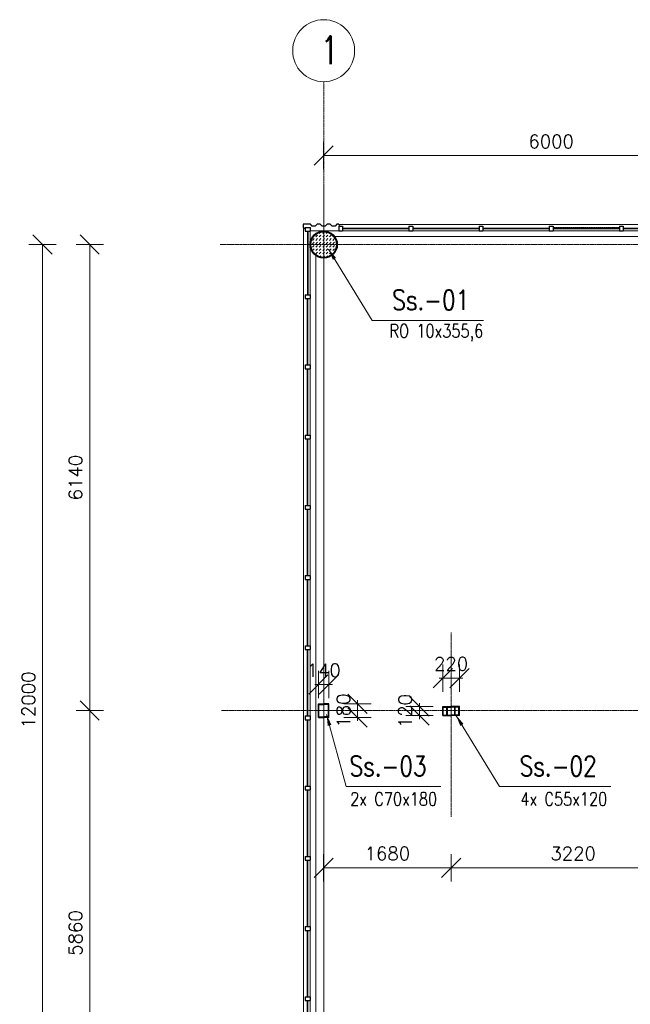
# Model space of a CAD drawing. Header units: millimetres. Extents: x 219923 to 280958, y -326695 to -295999.
# Tile 3 of 8: x 220793 to 228845, y -312255 to -299283. Entities that reach past the tile are written whole.
import ezdxf

# ---------------------------------------------------------------- set-up
doc = ezdxf.new("R2010")
doc.units = ezdxf.units.MM
doc.header["$LTSCALE"] = 10
doc.linetypes.add('DASHDOT', pattern=[1, 0.5, -0.25, 0, -0.25])
doc.linetypes.add('HIDDEN', pattern=[0.375, 0.25, -0.125])
doc.layers.get('DEFPOINTS').update_dxf_attribs({"color": 250})
for name, color, linetype, lineweight in [('A_elem_stolarka', 5, 'Continuous', 5), ('P-Linia1', 3, 'Continuous', 35), ('P-Linia4', 9, 'Continuous', 5), ('P-Opis', 1, 'Continuous', 18), ('P-Osie', 160, 'DASHDOT', 18), ('P-Przerywana', 13, 'HIDDEN', 9), ('P-Szraf', 250, 'Continuous', 5), ('P-Wymiar', 254, 'Continuous', 9), ('Sciany', 1, 'Continuous', 30)]:
    doc.layers.add(name, color=color, linetype=linetype, lineweight=lineweight)
doc.styles.add('CDMSTYLE', font='simplex.shx', dxfattribs={"width": 0.8})
doc.styles.add('Romans', font='Romans.shx')
doc.dimstyles.new('A100', dxfattribs={"dimscale": 100, "dimtxt": 1.75, "dimasz": 0.1, "dimexe": 0, "dimexo": 0, "dimgap": 1, "dimtad": 1, "dimdec": 4, "dimrnd": 0.1, "dimdsep": 46, "dimtxsty": 'Romans', "dimblk": '[[[[[[[[', "dimcen": 2, "dimdle": 2, "dimse1": 1, "dimse2": 1, "dimclrd": 256, "dimclrt": 1, "dimadec": 0, "dimazin": 0, "dimtfac": 1, "dimtdec": 4, "dimtix": 1, "dimtmove": 2, "dimatfit": 3, "dimldrblk": '[[[[[[[[', "dimfxl": 1, "dimtvp": 0.6, "dimtolj": 1, "dimlwd": 9, "dimarcsym": 0})
doc.dimstyles.new('C_1_100', dxfattribs={"dimscale": 0.1, "dimtxt": 1750, "dimasz": 1500, "dimexe": 1500, "dimexo": 1500, "dimgap": 800, "dimtad": 1, "dimdec": 1, "dimrnd": 5, "dimzin": 9, "dimtxsty": 'CDMSTYLE', "dimblk": 'ARCHTICK', "dimcen": 1500, "dimdle": 1500, "dimclrd": 256, "dimclre": 256, "dimclrt": 1, "dimadec": 1, "dimazin": 2, "dimtfac": 1, "dimtdec": 1, "dimtix": 1, "dimtmove": 2, "dimatfit": 3, "dimfxl": 1, "dimtvp": 1, "dimtolj": 1, "dimtzin": 0, "dimlwd": -1, "dimlwe": -1, "dimarcsym": 0})

# ---------------------------------------------------------------- blocks, each defined once
blk = doc.blocks.new('[[[[[[[[')
at = {"layer": 'P-Wymiar'}
for p, q in [((0, 18), (0, -18)), ((-12.7, -12.7), (12.7, 12.7)), ((0, 0), (-4.6, 0))]:
    blk.add_line(p, q, dxfattribs=at)
blk = doc.blocks.new('*D16')
at = {"layer": 'DEFPOINTS', "color": 0, "transparency": 16777216}
for p in [(230801, -301074), (224801, -301492), (230801, -301492)]:
    blk.add_point(p, dxfattribs=at)
at = {"layer": 'P-Wymiar', "lineweight": 9, "transparency": 16777216}
blk.add_line((224811, -301074), (230791, -301074), dxfattribs=at)
at = {"layer": 'P-Wymiar', "lineweight": 9, "transparency": 16777216, "xscale": 10, "yscale": 10, "zscale": 10, "rotation": 180}
blk.add_blockref('[[[[[[[[', (224801, -301074), dxfattribs=at)
at = {"layer": 'P-Wymiar', "lineweight": 9, "transparency": 16777216, "xscale": 10, "yscale": 10, "zscale": 10}
blk.add_blockref('[[[[[[[[', (230801, -301074), dxfattribs=at)
at = {"layer": 'P-Wymiar', "color": 1, "transparency": 16777216, "insert": (227801, -300887), "char_height": 175, "attachment_point": 5, "style": 'Romans'}
blk.add_mtext('\\A1;6000', dxfattribs=at)
blk = doc.blocks.new('*D25')
at = {"layer": 'DEFPOINTS', "color": 0, "transparency": 16777216}
for p in [(223436, -302246), (221716, -308386), (223436, -308386)]:
    blk.add_point(p, dxfattribs=at)
at = {"layer": 'P-Wymiar', "lineweight": 9, "transparency": 16777216}
blk.add_line((221716, -302256), (221716, -308376), dxfattribs=at)
at = {"layer": 'P-Wymiar', "lineweight": 9, "transparency": 16777216, "xscale": 10, "yscale": 10, "zscale": 10}
for p, rotation in [((221716, -302246), 90), ((221716, -308386), 270)]:
    blk.add_blockref('[[[[[[[[', p, dxfattribs=dict(at, rotation=rotation))
at = {"layer": 'P-Wymiar', "color": 1, "transparency": 16777216, "insert": (221529, -305316), "char_height": 175, "attachment_point": 5, "rotation": 90, "style": 'Romans'}
blk.add_mtext('\\A1;6140', dxfattribs=at)
blk = doc.blocks.new('*D27')
at = {"layer": 'DEFPOINTS', "color": 0, "transparency": 16777216}
for p in [(221095, -302246), (223436, -302246), (223436, -314246)]:
    blk.add_point(p, dxfattribs=at)
at = {"layer": 'P-Wymiar', "lineweight": 9, "transparency": 16777216}
blk.add_line((221095, -314236), (221095, -302256), dxfattribs=at)
at = {"layer": 'P-Wymiar', "lineweight": 9, "transparency": 16777216, "xscale": 10, "yscale": 10, "zscale": 10}
for p, rotation in [((221095, -302246), 90), ((221095, -314246), 270)]:
    blk.add_blockref('[[[[[[[[', p, dxfattribs=dict(at, rotation=rotation))
at = {"layer": 'P-Wymiar', "color": 1, "transparency": 16777216, "insert": (220908, -308246), "char_height": 175, "attachment_point": 5, "rotation": 90, "style": 'Romans'}
blk.add_mtext('\\A1;12000', dxfattribs=at)
blk = doc.blocks.new('_ArchTick')
at = {"color": 0, "linetype": 'ByBlock', "const_width": 15}
blk.add_lwpolyline([(-50, -50), (50, 50)], dxfattribs=at)
blk = doc.blocks.new('*D28')
at = {"layer": 'DEFPOINTS', "color": 0, "transparency": 16777216}
for p in [(226591, -307957), (226371, -308332), (226591, -308332)]:
    blk.add_point(p, dxfattribs=at)
at = {"layer": 'P-Wymiar', "lineweight": 9, "transparency": 16777216}
for p, q in [((226361, -307957), (226351, -307957)), ((226371, -307957), (226591, -307957)), ((226601, -307957), (226611, -307957))]:
    blk.add_line(p, q, dxfattribs=at)
at = {"layer": 'P-Wymiar', "lineweight": 9, "transparency": 16777216, "xscale": 10, "yscale": 10, "zscale": 10}
blk.add_blockref('[[[[[[[[', (226371, -307957), dxfattribs=at)
at = {"layer": 'P-Wymiar', "lineweight": 9, "transparency": 16777216, "xscale": 10, "yscale": 10, "zscale": 10, "rotation": 180}
blk.add_blockref('[[[[[[[[', (226591, -307957), dxfattribs=at)
at = {"layer": 'P-Wymiar', "color": 1, "transparency": 16777216, "insert": (226481, -307769), "char_height": 175, "attachment_point": 5, "style": 'Romans'}
blk.add_mtext('\\A1;220', dxfattribs=at)
blk = doc.blocks.new('*D29')
at = {"layer": 'DEFPOINTS', "color": 0, "transparency": 16777216}
for p in [(226371, -308332), (226064, -308452), (226371, -308452)]:
    blk.add_point(p, dxfattribs=at)
at = {"layer": 'P-Wymiar', "lineweight": 9, "transparency": 16777216}
for p, q in [((226064, -308322), (226064, -308312)), ((226064, -308332), (226064, -308452)), ((226064, -308462), (226064, -308472))]:
    blk.add_line(p, q, dxfattribs=at)
at = {"layer": 'P-Wymiar', "lineweight": 9, "transparency": 16777216, "xscale": 10, "yscale": 10, "zscale": 10}
for p, rotation in [((226064, -308332), 270), ((226064, -308452), 90)]:
    blk.add_blockref('[[[[[[[[', p, dxfattribs=dict(at, rotation=rotation))
at = {"layer": 'P-Wymiar', "color": 1, "transparency": 16777216, "insert": (225877, -308392), "char_height": 175, "attachment_point": 5, "rotation": 90, "style": 'Romans'}
blk.add_mtext('\\A1;120', dxfattribs=at)
blk = doc.blocks.new('*D44')
at = {"layer": 'DEFPOINTS', "color": 0, "transparency": 16777216}
for p in [(224731, -308042), (224731, -308296), (224871, -308296)]:
    blk.add_point(p, dxfattribs=at)
at = {"layer": 'P-Wymiar', "lineweight": 9, "transparency": 16777216}
for p, q in [((224721, -308042), (224711, -308042)), ((224871, -308042), (224731, -308042)), ((224881, -308042), (224891, -308042))]:
    blk.add_line(p, q, dxfattribs=at)
at = {"layer": 'P-Wymiar', "lineweight": 9, "transparency": 16777216, "xscale": 10, "yscale": 10, "zscale": 10}
blk.add_blockref('[[[[[[[[', (224731, -308042), dxfattribs=at)
at = {"layer": 'P-Wymiar', "lineweight": 9, "transparency": 16777216, "xscale": 10, "yscale": 10, "zscale": 10, "rotation": 180}
blk.add_blockref('[[[[[[[[', (224871, -308042), dxfattribs=at)
at = {"layer": 'P-Wymiar', "color": 1, "transparency": 16777216, "insert": (224801, -307855), "char_height": 175, "attachment_point": 5, "style": 'Romans'}
blk.add_mtext('\\A1;140', dxfattribs=at)
blk = doc.blocks.new('*D45')
at = {"layer": 'DEFPOINTS', "color": 0, "transparency": 16777216}
for p in [(224731, -308296), (224731, -308476), (225248, -308476)]:
    blk.add_point(p, dxfattribs=at)
at = {"layer": 'P-Wymiar', "lineweight": 9, "transparency": 16777216}
for p, q in [((225248, -308286), (225248, -308276)), ((225248, -308296), (225248, -308476)), ((225248, -308486), (225248, -308496))]:
    blk.add_line(p, q, dxfattribs=at)
at = {"layer": 'P-Wymiar', "lineweight": 9, "transparency": 16777216, "xscale": 10, "yscale": 10, "zscale": 10}
for p, rotation in [((225248, -308296), 270), ((225248, -308476), 90)]:
    blk.add_blockref('[[[[[[[[', p, dxfattribs=dict(at, rotation=rotation))
at = {"layer": 'P-Wymiar', "color": 1, "transparency": 16777216, "insert": (225061, -308386), "char_height": 175, "attachment_point": 5, "rotation": 90, "style": 'Romans'}
blk.add_mtext('\\A1;180', dxfattribs=at)
blk = doc.blocks.new('*D64')
at = {"layer": 'DEFPOINTS', "color": 0, "transparency": 16777216}
for p in [(223869, -308386), (221716, -314246), (223869, -314246)]:
    blk.add_point(p, dxfattribs=at)
at = {"layer": 'P-Wymiar', "lineweight": 9, "transparency": 16777216}
blk.add_line((221716, -308396), (221716, -314236), dxfattribs=at)
at = {"layer": 'P-Wymiar', "lineweight": 9, "transparency": 16777216, "xscale": 10, "yscale": 10, "zscale": 10}
for p, rotation in [((221716, -308386), 90), ((221716, -314246), 270)]:
    blk.add_blockref('[[[[[[[[', p, dxfattribs=dict(at, rotation=rotation))
at = {"layer": 'P-Wymiar', "color": 1, "transparency": 16777216, "insert": (221529, -311316), "char_height": 175, "attachment_point": 5, "rotation": 90, "style": 'Romans'}
blk.add_mtext('\\A1;5860', dxfattribs=at)
blk = doc.blocks.new('*D67')
at = {"layer": 'DEFPOINTS', "color": 0, "transparency": 16777216}
for p in [(224801, -308386), (226481, -308386), (226481, -310457)]:
    blk.add_point(p, dxfattribs=at)
at = {"layer": 'P-Wymiar', "lineweight": 9, "transparency": 16777216}
blk.add_line((224811, -310457), (226471, -310457), dxfattribs=at)
at = {"layer": 'P-Wymiar', "lineweight": 9, "transparency": 16777216, "xscale": 10, "yscale": 10, "zscale": 10, "rotation": 180}
blk.add_blockref('[[[[[[[[', (224801, -310457), dxfattribs=at)
at = {"layer": 'P-Wymiar', "lineweight": 9, "transparency": 16777216, "xscale": 10, "yscale": 10, "zscale": 10}
blk.add_blockref('[[[[[[[[', (226481, -310457), dxfattribs=at)
at = {"layer": 'P-Wymiar', "color": 1, "transparency": 16777216, "insert": (225641, -310269), "char_height": 175, "attachment_point": 5, "style": 'Romans'}
blk.add_mtext('\\A1;1680', dxfattribs=at)
blk = doc.blocks.new('*D68')
at = {"layer": 'DEFPOINTS', "color": 0, "transparency": 16777216}
for p in [(226481, -308386), (229701, -309785), (229701, -310457)]:
    blk.add_point(p, dxfattribs=at)
at = {"layer": 'P-Wymiar', "lineweight": 9, "transparency": 16777216}
blk.add_line((226491, -310457), (229691, -310457), dxfattribs=at)
at = {"layer": 'P-Wymiar', "lineweight": 9, "transparency": 16777216, "xscale": 10, "yscale": 10, "zscale": 10, "rotation": 180}
blk.add_blockref('[[[[[[[[', (226481, -310457), dxfattribs=at)
at = {"layer": 'P-Wymiar', "lineweight": 9, "transparency": 16777216, "xscale": 10, "yscale": 10, "zscale": 10}
blk.add_blockref('[[[[[[[[', (229701, -310457), dxfattribs=at)
at = {"layer": 'P-Wymiar', "color": 1, "transparency": 16777216, "insert": (228091, -310269), "char_height": 175, "attachment_point": 5, "style": 'Romans'}
blk.add_mtext('\\A1;3220', dxfattribs=at)

msp = doc.modelspace()

# ---------------------------------------------------------------- hatches: boundary and pattern name
at = {"layer": 'P-Szraf'}
h = msp.add_hatch(dxfattribs=at)
h.set_pattern_fill('DASH', color=256, scale=10, angle=45, style=0)
h.set_pattern_definition([(45, (186128.06, -226621.295), (4e-15, 44.901281), [31.75, -31.75])])
h.paths.add_polyline_path([(224971.17082, -302246.43432, 1), (224631.17082, -302246.43432, 1)])

# ---------------------------------------------------------------- linework, layer by layer
at = {"layer": 'A_elem_stolarka', "lineweight": 30}
for p, q in [((224586.67082, -302071.43432), (224586.67082, -302906.43432)), ((224590.67082, -302071.43432), (224590.67082, -302906.43432)), ((225051.17082, -302031.93432), (225926.17082, -302031.93432)), ((225051.17082, -302035.93432), (225926.17082, -302035.93432)), ((225976.17082, -302031.93432), (226851.17082, -302031.93432)), ((225976.17082, -302035.93432), (226851.17082, -302035.93432)), ((226901.17082, -302031.93432), (227776.17082, -302031.93432)), ((226901.17082, -302035.93432), (227776.17082, -302035.93432)), ((227826.17082, -302031.93432), (228701.17082, -302031.93432)), ((227826.17082, -302035.93432), (228701.17082, -302035.93432)), ((228751.17082, -302031.93432), (229626.17082, -302031.93432)), ((228751.17082, -302035.93432), (229626.17082, -302035.93432)), ((224586.67082, -303831.43432), (224586.67082, -302956.43432)), ((224590.67082, -303831.43432), (224590.67082, -302956.43432)), ((224586.67082, -304756.43432), (224586.67082, -303881.43432)), ((224590.67082, -304756.43432), (224590.67082, -303881.43432)), ((224586.67082, -305681.43432), (224586.67082, -304806.43432)), ((224590.67082, -305681.43432), (224590.67082, -304806.43432)), ((224586.67082, -306606.43432), (224586.67082, -305731.43432)), ((224590.67082, -306606.43432), (224590.67082, -305731.43432)), ((224586.67082, -307531.43432), (224586.67082, -306656.43432)), ((224590.67082, -307531.43432), (224590.67082, -306656.43432)), ((224586.67082, -308456.43432), (224586.67082, -307581.43432)), ((224590.67082, -308456.43432), (224590.67082, -307581.43432)), ((224586.67082, -309381.43432), (224586.67082, -308506.43432)), ((224590.67082, -309381.43432), (224590.67082, -308506.43432)), ((224586.67082, -310306.43432), (224586.67082, -309431.43432)), ((224590.67082, -310306.43432), (224590.67082, -309431.43432)), ((224586.67082, -311231.43432), (224586.67082, -310356.43432)), ((224590.67082, -311231.43432), (224590.67082, -310356.43432)), ((224586.67082, -312156.43432), (224586.67082, -311281.43432)), ((224590.67082, -312156.43432), (224590.67082, -311281.43432)), ((224586.67082, -313081.43432), (224586.67082, -312206.43432)), ((224590.67082, -313081.43432), (224590.67082, -312206.43432))]:
    msp.add_line(p, q, dxfattribs=at)
at = {"layer": 'P-Linia4'}
for p, q in [((224536.17082, -322143.32894), (224536.17082, -302021.41375)), ((224947.37274, -302141.43432), (230654.96891, -302141.43432)), ((224696.17082, -302392.63623), (224696.17082, -314100.2324))]:
    msp.add_line(p, q, dxfattribs=at)
msp.add_circle((224801.17082, -299691.75554), 408.58958, dxfattribs=at)
at = {"layer": 'P-Osie'}
for p, q in [((224801.17082, -300100.34512), (224801.17082, -324356.0859)), ((224801.17082, -301491.862), (224801.17082, -324356.0859)), ((223436.04526, -302246.43432), (279831.03186, -302246.43432)), ((226481.17082, -307356.6887), (226481.17082, -309785.15994)), ((223452.20762, -308386.43432), (250040.29089, -308386.43432))]:
    msp.add_line(p, q, dxfattribs=at)
at = {"layer": 'P-Przerywana'}
msp.add_line((227826.17082, -302021.43432), (228701.17082, -302021.43432), dxfattribs=at)
at = {"layer": 'P-Wymiar'}
for p, q in [((230601.17082, -301981.43432), (225001.75308, -301981.43432)), ((248981.17082, -302066.43432), (224621.17082, -302066.43432)), ((224621.57985, -322113.23012), (224621.17082, -302066.43432))]:
    msp.add_line(p, q, dxfattribs=at)
at = {"layer": 'Sciany'}
for p, q in [((224588.51993, -301978.95892), (224531.2109, -301978.95892)), ((224531.2109, -301978.95892), (224531.2109, -302016.45383)), ((224626.17082, -301979.06837), (224588.51993, -301978.95892)), ((224651.17082, -302004.06837), (224626.17082, -301979.06837)), ((224716.17082, -301979.06837), (224691.17082, -302004.06837)), ((224756.17082, -301979.06837), (224716.17082, -301979.06837)), ((224781.17082, -302004.06837), (224756.17082, -301979.06837)), ((224846.17082, -301979.06837), (224821.17082, -302004.06837)), ((224886.17082, -301979.06837), (224846.17082, -301979.06837)), ((224911.17082, -302004.06837), (224886.17082, -301979.06837)), ((224976.17082, -301979.06837), (224951.17082, -302004.06837)), ((225001.17082, -301979.06837), (224976.17082, -301979.06837)), ((225001.17082, -301979.06837), (225006.67504, -302001.43432)), ((224531.2109, -302016.45383), (224554.5022, -302039.74513)), ((224556.17082, -302021.43432), (224621.17082, -302021.43432)), ((224556.17082, -302021.43432), (224556.17082, -302071.43432)), ((224556.17082, -302071.43432), (224621.17082, -302071.43432)), ((224621.17082, -302021.43432), (224621.17082, -302071.43432)), ((224691.17082, -302004.06837), (224651.17082, -302004.06837)), ((224821.17082, -302004.06837), (224781.17082, -302004.06837)), ((224951.17082, -302004.06837), (224911.17082, -302004.06837)), ((225001.17082, -302001.43432), (225051.17082, -302001.43432)), ((225001.17082, -302001.43432), (225001.17082, -302066.84335)), ((225001.17082, -302066.43432), (225051.17082, -302066.43432)), ((225051.17082, -302001.43432), (225051.17082, -302066.43432)), ((225926.17082, -302001.43432), (225926.17082, -302066.84335)), ((225926.17082, -302001.43432), (225976.17082, -302001.43432)), ((225926.17082, -302066.43432), (225976.17082, -302066.43432)), ((225976.17082, -302001.43432), (225976.17082, -302066.43432)), ((226851.17082, -302001.43432), (226851.17082, -302066.84335)), ((226851.17082, -302001.43432), (226901.17082, -302001.43432)), ((226851.17082, -302066.43432), (226901.17082, -302066.43432)), ((226901.17082, -302001.43432), (226901.17082, -302066.43432)), ((227776.17082, -302001.43432), (227776.17082, -302066.84335)), ((227776.17082, -302001.43432), (227826.17082, -302001.43432)), ((227776.17082, -302066.43432), (227826.17082, -302066.43432)), ((227826.17082, -302001.43432), (227826.17082, -302066.43432)), ((228701.17082, -302001.43432), (228701.17082, -302066.84335)), ((228701.17082, -302001.43432), (228751.17082, -302001.43432)), ((228701.17082, -302066.43432), (228751.17082, -302066.43432)), ((228751.17082, -302001.43432), (228751.17082, -302066.43432)), ((224556.17082, -302906.43432), (224621.57985, -302906.43432)), ((224556.17082, -302906.43432), (224556.17082, -302956.43432)), ((224556.17082, -302956.43432), (224621.17082, -302956.43432)), ((224621.17082, -302906.43432), (224621.17082, -302956.43432)), ((224556.17082, -303831.43432), (224621.57985, -303831.43432)), ((224556.17082, -303831.43432), (224556.17082, -303881.43432)), ((224556.17082, -303881.43432), (224621.17082, -303881.43432)), ((224621.17082, -303831.43432), (224621.17082, -303881.43432)), ((224556.17082, -304756.43432), (224621.57985, -304756.43432)), ((224556.17082, -304756.43432), (224556.17082, -304806.43432)), ((224556.17082, -304806.43432), (224621.17082, -304806.43432)), ((224621.17082, -304756.43432), (224621.17082, -304806.43432)), ((224556.17082, -305681.43432), (224621.57985, -305681.43432)), ((224556.17082, -305681.43432), (224556.17082, -305731.43432)), ((224556.17082, -305731.43432), (224621.17082, -305731.43432)), ((224621.17082, -305681.43432), (224621.17082, -305731.43432)), ((224556.17082, -306606.43432), (224621.57985, -306606.43432)), ((224556.17082, -306606.43432), (224556.17082, -306656.43432)), ((224556.17082, -306656.43432), (224621.17082, -306656.43432)), ((224621.17082, -306606.43432), (224621.17082, -306656.43432)), ((224556.17082, -307531.43432), (224621.57985, -307531.43432)), ((224556.17082, -307531.43432), (224556.17082, -307581.43432)), ((224621.17082, -307531.43432), (224621.17082, -307581.43432)), ((224556.17082, -307581.43432), (224621.17082, -307581.43432)), ((224731.17082, -308476.43432), (224731.17082, -308296.43432)), ((224731.17082, -308296.43432), (224801.17082, -308296.43432)), ((224739.56434, -308466.36722), (224739.56434, -308306.50141)), ((224739.56434, -308306.50141), (224801.17082, -308306.50141)), ((224871.17082, -308296.43432), (224801.17082, -308296.43432)), ((224801.17082, -308296.43432), (224801.17082, -308306.50141)), ((224801.17082, -308296.43432), (224801.17082, -308306.50141)), ((224862.77731, -308306.50141), (224801.17082, -308306.50141)), ((224862.77731, -308466.36722), (224862.77731, -308306.50141)), ((224871.17082, -308476.43432), (224871.17082, -308296.43432)), ((226371.17082, -308331.87889), (226426.17082, -308331.87889)), ((226371.17082, -308451.87889), (226371.17082, -308331.87889)), ((226378.17082, -308443.99198), (226378.17082, -308339.76581)), ((226378.17082, -308339.76581), (226426.17082, -308339.76581)), ((226426.17082, -308331.87889), (226426.17082, -308339.76581)), ((226426.17082, -308331.87889), (226481.17082, -308331.87889)), ((226426.17082, -308451.87889), (226426.17082, -308331.87889)), ((226433.17082, -308443.99198), (226433.17082, -308339.76581)), ((226433.17082, -308339.76581), (226481.17082, -308339.76581)), ((226481.17082, -308331.87889), (226481.17082, -308339.76581)), ((226536.17082, -308331.87889), (226481.17082, -308331.87889)), ((226481.17082, -308331.87889), (226481.17082, -308339.76581)), ((226529.17082, -308339.76581), (226481.17082, -308339.76581)), ((226529.17082, -308443.99198), (226529.17082, -308339.76581)), ((226591.17082, -308331.87889), (226536.17082, -308331.87889)), ((226536.17082, -308331.87889), (226536.17082, -308339.76581)), ((226536.17082, -308451.87889), (226536.17082, -308331.87889)), ((226584.17082, -308339.76581), (226536.17082, -308339.76581)), ((226584.17082, -308443.99198), (226584.17082, -308339.76581)), ((226591.17082, -308451.87889), (226591.17082, -308331.87889)), ((224556.17082, -308456.43432), (224621.57985, -308456.43432)), ((224556.17082, -308456.43432), (224556.17082, -308506.43432)), ((224621.17082, -308456.43432), (224621.17082, -308506.43432)), ((224739.56434, -308466.36722), (224801.17082, -308466.36722)), ((224862.77731, -308466.36722), (224801.17082, -308466.36722)), ((224801.17082, -308466.36722), (224801.17082, -308476.43432)), ((224801.17082, -308466.36722), (224801.17082, -308476.43432)), ((226371.17082, -308451.87889), (226426.17082, -308451.87889)), ((226378.17082, -308443.99198), (226426.17082, -308443.99198)), ((226426.17082, -308443.99198), (226426.17082, -308451.87889)), ((226426.17082, -308451.87889), (226481.17082, -308451.87889)), ((226433.17082, -308443.99198), (226481.17082, -308443.99198)), ((226481.17082, -308443.99198), (226481.17082, -308451.87889)), ((226529.17082, -308443.99198), (226481.17082, -308443.99198)), ((226481.17082, -308443.99198), (226481.17082, -308451.87889)), ((226536.17082, -308451.87889), (226481.17082, -308451.87889)), ((226584.17082, -308443.99198), (226536.17082, -308443.99198)), ((226536.17082, -308443.99198), (226536.17082, -308451.87889)), ((226591.17082, -308451.87889), (226536.17082, -308451.87889)), ((224556.17082, -308506.43432), (224621.17082, -308506.43432)), ((224731.17082, -308476.43432), (224801.17082, -308476.43432)), ((224871.17082, -308476.43432), (224801.17082, -308476.43432)), ((224556.17082, -309381.43432), (224621.57985, -309381.43432)), ((224556.17082, -309381.43432), (224556.17082, -309431.43432)), ((224621.17082, -309381.43432), (224621.17082, -309431.43432)), ((224556.17082, -309431.43432), (224621.17082, -309431.43432)), ((224556.17082, -310306.43432), (224621.57985, -310306.43432)), ((224556.17082, -310306.43432), (224556.17082, -310356.43432)), ((224556.17082, -310356.43432), (224621.17082, -310356.43432)), ((224621.17082, -310306.43432), (224621.17082, -310356.43432)), ((224556.17082, -311231.43432), (224621.57985, -311231.43432)), ((224556.17082, -311231.43432), (224556.17082, -311281.43432)), ((224556.17082, -311281.43432), (224621.17082, -311281.43432)), ((224621.17082, -311231.43432), (224621.17082, -311281.43432)), ((224556.17082, -312156.43432), (224621.57985, -312156.43432)), ((224556.17082, -312156.43432), (224556.17082, -312206.43432)), ((224556.17082, -312206.43432), (224621.17082, -312206.43432)), ((224621.17082, -312156.43432), (224621.17082, -312206.43432))]:
    msp.add_line(p, q, dxfattribs=at)
for radius in [180, 170]:
    msp.add_circle((224801.17082, -302246.43432), radius, dxfattribs=at)

# ---------------------------------------------------------------- texts
at = {"layer": 'P-Linia1', "color": 3, "char_height": 262.5, "attachment_point": 4, "style": 'CDMSTYLE'}
for s, insert in [('Ss.-01', (225704.64923, -302976.22442)), ('Ss.-03', (225141.41084, -309116.22442)), ('Ss.-02', (227384.64923, -309116.22442))]:
    msp.add_mtext(s, dxfattribs=dict(at, insert=insert))
at = {"layer": 'P-Linia4', "color": 3, "insert": (224753.12189, -299685.74985), "char_height": 367.5, "attachment_point": 4, "style": 'CDMSTYLE'}
msp.add_mtext('1', dxfattribs=at)
at = {"layer": 'P-Opis', "char_height": 262.5, "attachment_point": 5, "style": 'CDMSTYLE'}
for s, insert in [('{\\H0.6667x;\\C1;RO 10x355,6}', (226287.04061, -303410.2367)), ('{\\H0.6667x;\\C1;2x C70x180}', (225723.80222, -309550.2367)), ('{\\H0.6667x;\\C1;4x C55x120}', (227967.04061, -309550.2367))]:
    msp.add_mtext(s, dxfattribs=dict(at, insert=insert))

# ---------------------------------------------------------------- dimensions: what is measured, and where the dimension line sits
at = {"layer": 'P-Wymiar'}
for base, p1, p2, picture, middle in [((230801.17082, -301074.37173), (224801.17082, -301491.862), (230801.17082, -301491.862), '*D16', (227801.17082, -300886.87173)), ((226591.17082, -307956.97286), (226371.17082, -308331.87889), (226591.17082, -308331.87889), '*D28', (226481.17082, -307769.47286)), ((224731.17082, -308042.37451), (224871.17082, -308296.43432), (224731.17082, -308296.43432), '*D44', (224801.17082, -307854.87451)), ((226481.17082, -310456.71874), (224801.17082, -308386.43432), (226481.17082, -308386.43432), '*D67', (225641.17082, -310269.21874)), ((229701.17082, -310456.71874), (226481.17082, -308386.43432), (229701.17082, -309785.15994), '*D68', (228091.17082, -310269.21874))]:
    dim = msp.add_linear_dim(base=base, p1=p1, p2=p2, dimstyle='A100', dxfattribs=at)
    dim.commit()
    dim.dimension.update_dxf_attribs({"geometry": picture, "text_midpoint": middle})
for base, p1, p2, picture, middle in [((221095.2444, -302246.43432), (223436.04526, -314246.43432), (223436.04526, -302246.43432), '*D27', (220907.7444, -308246.43432)), ((221716.26074, -308386.43432), (223436.04526, -302246.43432), (223436.04526, -308386.43432), '*D25', (221528.76074, -305316.43432)), ((225248.45644, -308476.43432), (224731.17082, -308296.43432), (224731.17082, -308476.43432), '*D45', (225060.95644, -308386.43432)), ((226064.07748, -308451.87889), (226371.17082, -308331.87889), (226371.17082, -308451.87889), '*D29', (225876.57748, -308391.87889)), ((221716.26074, -314246.43432), (223868.95573, -308386.43432), (223868.95573, -314246.43432), '*D64', (221528.76074, -311316.43432))]:
    dim = msp.add_linear_dim(base=base, p1=p1, p2=p2, angle=90, dimstyle='A100', dxfattribs=at)
    dim.commit()
    dim.dimension.update_dxf_attribs({"geometry": picture, "text_midpoint": middle})

# ---------------------------------------------------------------- leaders
for points in [[(224865.50623, -302305.81317), (225440.05876, -303245.0005), (226909.66555, -303245.0005)], [(224839.97915, -308435.3998), (225095.85723, -309385.0005), (226346.42716, -309385.0005)], [(226545.50623, -308445.81317), (227120.05876, -309385.0005), (228589.66555, -309385.0005)]]:
    msp.add_leader(points, dimstyle='C_1_100', override={"dimgap": 800, "dimtad": 0}, dxfattribs=at)

doc.saveas('drawing.dxf')
